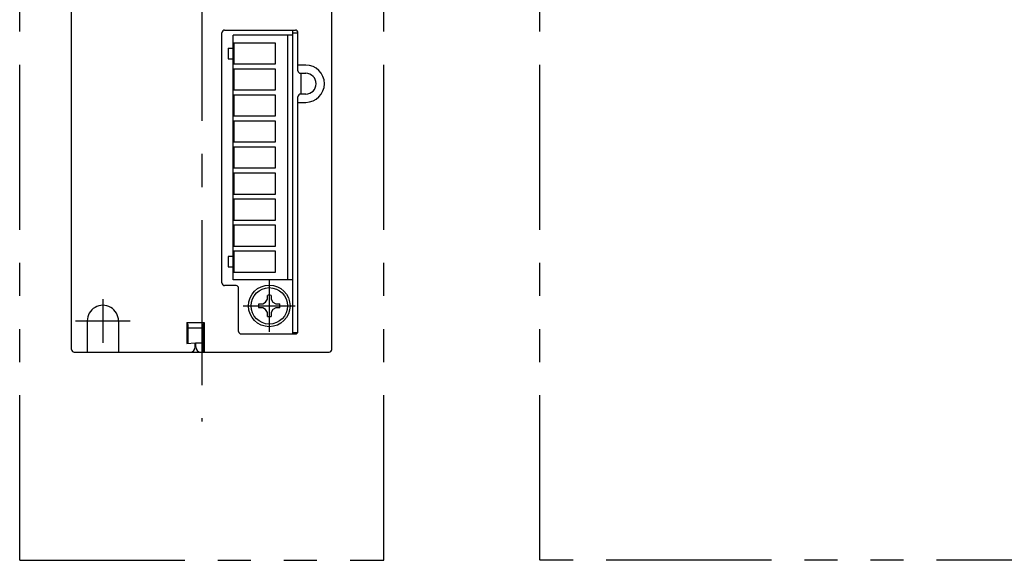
# Model space of a CAD drawing. Extents: x 0 to 427, y 0 to 248.
# Tile 1 of 3: x 0 to 189, y 0 to 104. Entities that reach past the tile are written whole.
import ezdxf

# ---------------------------------------------------------------- set-up
doc = ezdxf.new("R2010")
doc.units = 0
doc.header["$MEASUREMENT"] = 0
doc.linetypes.add('CENTER', pattern=[50.8, 31.75, -6.35, 6.35, -6.35])
doc.linetypes.add('PHANTOM', pattern=[63.5, 31.75, -6.35, 6.35, -6.35, 6.35, -6.35])
for name, color, linetype in [('10', 3, 'CONTINUOUS'), ('12', 7, 'CONTINUOUS'), ('16', 7, 'CENTER'), ('17', 6, 'CENTER'), ('18', 1, 'PHANTOM')]:
    doc.layers.add(name, color=color, linetype=linetype)

msp = doc.modelspace()

# ---------------------------------------------------------------- linework, layer by layer
at = {"layer": '10'}
for p, q in [((9.99, 40.5), (9.99, 207.5)), ((59.99, 40.5), (59.99, 207.5)), ((38.89, 53.3), (38.89, 101.4)), ((39.39, 101.9), (52.99, 101.9)), ((41.02, 53.9), (41.02, 100.9)), ((52.49, 100.9), (41.02, 100.9)), ((51.57, 53.9), (51.57, 100.9)), ((52.49, 43.5), (52.49, 101.9)), ((52.49, 101.4), (53.49, 101.4)), ((53.49, 94.1), (53.49, 101.4)), ((41.17, 99.4), (41.17, 95.4)), ((49.17, 99.4), (41.17, 99.4)), ((49.17, 95.4), (49.17, 99.4)), ((40.07, 98.4), (40.07, 96.4)), ((40.07, 98.4), (41.02, 98.4)), ((40.07, 96.4), (41.02, 96.4)), ((41.17, 95.4), (49.17, 95.4)), ((54.99, 95.19), (53.49, 95.19)), ((41.17, 94.4), (41.17, 90.4)), ((49.17, 94.4), (41.17, 94.4)), ((49.17, 90.4), (49.17, 94.4)), ((53.99, 93.6), (54.99, 93.6)), ((54.09, 89.6), (54.09, 93.6)), ((41.17, 90.4), (49.17, 90.4)), ((41.17, 89.4), (41.17, 85.4)), ((49.17, 89.4), (41.17, 89.4)), ((49.17, 85.4), (49.17, 89.4)), ((53.49, 44), (53.49, 89.1)), ((54.99, 89.6), (53.99, 89.6)), ((53.49, 88.01), (54.99, 88.01)), ((41.17, 85.4), (49.17, 85.4)), ((41.17, 84.4), (41.17, 80.4)), ((49.17, 84.4), (41.17, 84.4)), ((49.17, 80.4), (49.17, 84.4)), ((41.17, 80.4), (49.17, 80.4)), ((41.17, 79.4), (41.17, 75.4)), ((49.17, 79.4), (41.17, 79.4)), ((49.17, 75.4), (49.17, 79.4)), ((41.17, 75.4), (49.17, 75.4)), ((41.17, 74.4), (41.17, 70.4)), ((49.17, 74.4), (41.17, 74.4)), ((49.17, 70.4), (49.17, 74.4)), ((41.17, 70.4), (49.17, 70.4)), ((41.17, 69.4), (41.17, 65.4)), ((49.17, 69.4), (41.17, 69.4)), ((49.17, 65.4), (49.17, 69.4)), ((41.17, 65.4), (49.17, 65.4)), ((41.17, 64.4), (41.17, 60.4)), ((49.17, 64.4), (41.17, 64.4)), ((49.17, 60.4), (49.17, 64.4)), ((41.17, 60.4), (49.17, 60.4)), ((41.17, 59.4), (41.17, 55.4)), ((49.17, 59.4), (41.17, 59.4)), ((49.17, 55.4), (49.17, 59.4)), ((40.07, 58.4), (40.07, 56.4)), ((41.02, 58.4), (40.07, 58.4)), ((40.07, 56.4), (41.02, 56.4)), ((41.17, 55.4), (49.17, 55.4)), ((52.49, 53.9), (41.02, 53.9)), ((41.59, 52.8), (39.39, 52.8)), ((42.09, 44), (42.09, 52.3)), ((45.97, 49.27), (46.71, 49.27)), ((46.71, 49.27), (47.28, 49.6)), ((47.28, 49.6), (47.61, 50.17)), ((47.61, 50.17), (47.61, 50.91)), ((48.35, 50.91), (48.35, 50.17)), ((48.35, 50.17), (48.69, 49.6)), ((48.69, 49.6), (49.26, 49.27)), ((49.26, 49.27), (50, 49.27)), ((46.71, 48.53), (45.97, 48.53)), ((47.28, 48.19), (46.71, 48.53)), ((47.61, 47.62), (47.28, 48.19)), ((47.61, 46.88), (47.61, 47.62)), ((48.69, 48.19), (48.35, 47.62)), ((48.35, 47.62), (48.35, 46.88)), ((49.26, 48.53), (48.69, 48.19)), ((50, 48.53), (49.26, 48.53)), ((32.14, 45.7), (32.14, 41.69)), ((32.14, 45.7), (35.44, 45.7)), ((35.44, 45.7), (35.44, 40)), ((32.34, 45.1), (32.34, 41.7)), ((32.34, 44.7), (35.24, 44.7)), ((35.24, 45.1), (35.24, 40.2)), ((52.49, 43.8), (53.45, 43.8)), ((32.14, 41.69), (33.74, 41.8)), ((33.74, 41), (33.74, 41.8)), ((33.84, 41), (33.84, 41.7)), ((35.24, 41.7), (33.84, 41.7)), ((42.59, 43.5), (52.99, 43.5)), ((10.49, 40), (59.49, 40))]:
    msp.add_line(p, q, dxfattribs=at)
for radius in [4, 3.5]:
    msp.add_circle((47.98, 48.9), radius, dxfattribs=at)
for centre, radius, start, end in [((39.39, 101.4), 0.5, 90, 180), ((52.99, 101.4), 0.5, 0, 90), ((54.99, 91.6), 3.59, 270, 90), ((53.99, 94.1), 0.5, 180, 270), ((54.99, 91.6), 2, 270, 90), ((53.99, 89.1), 0.5, 90, 180), ((39.39, 53.3), 0.5, 180, 270), ((41.59, 52.3), 0.5, 0, 90), ((47.98, 48.9), 2.05, 169.6018, 190.3982), ((47.98, 48.9), 2.05, 79.6018, 100.3982), ((47.98, 48.9), 2.05, 349.6018, 10.3982), ((47.98, 48.9), 2.05, 259.6018, 280.3982), ((42.59, 44), 0.5, 180, 270), ((52.99, 44), 0.5, 270, 0), ((10.49, 40.5), 0.5, 180, 270), ((32.74, 41), 1, 270, 0), ((34.84, 41), 1, 180, 270), ((35.44, 40.2), 0.2, 180, 270), ((59.49, 40.5), 0.5, 270, 0)]:
    msp.add_arc(centre, radius, start, end, dxfattribs=at)
for points, knots in [([(32.14, 45.7), (32.17, 45.65), (32.21, 45.55), (32.26, 45.42), (32.3, 45.32), (32.32, 45.24), (32.34, 45.17), (32.34, 45.12), (32.34, 45.1)], [0, 0, 0, 0, 0.265786, 0.525924, 0.651827, 0.773587, 0.890016, 1, 1, 1, 1]), ([(35.24, 45.1), (35.24, 45.12), (35.25, 45.17), (35.26, 45.24), (35.28, 45.32), (35.32, 45.42), (35.37, 45.55), (35.42, 45.65), (35.44, 45.7)], [0, 0, 0, 0, 0.109984, 0.226413, 0.348173, 0.474076, 0.734214, 1, 1, 1, 1])]:
    msp.add_open_spline(points, degree=3, knots=knots, dxfattribs=at)
at = {"layer": '12'}
for p, q in [((15.99, 50.22), (15.99, 41.78)), ((10.72, 46), (21.26, 46)), ((12.99, 46), (12.99, 40)), ((18.99, 46), (18.99, 40))]:
    msp.add_line(p, q, dxfattribs=at)
msp.add_arc((15.99, 46.02), 3, 359.5607, 180.4393, dxfattribs=at)
at = {"layer": '16'}
msp.add_line((34.99, 217.79), (34.99, 26.68), dxfattribs=at)
at = {"layer": '17'}
for p, q in [((47.98, 53.9), (47.98, 43.9)), ((42.98, 48.9), (52.98, 48.9))]:
    msp.add_line(p, q, dxfattribs=at)
at = {"layer": '18'}
for p, q in [((0, 0), (0, 248)), ((70, 0), (70, 248)), ((100, 0), (100, 248)), ((0, 0), (70, 0)), ((335, 0), (100, 0))]:
    msp.add_line(p, q, dxfattribs=at)

doc.saveas('drawing.dxf')
